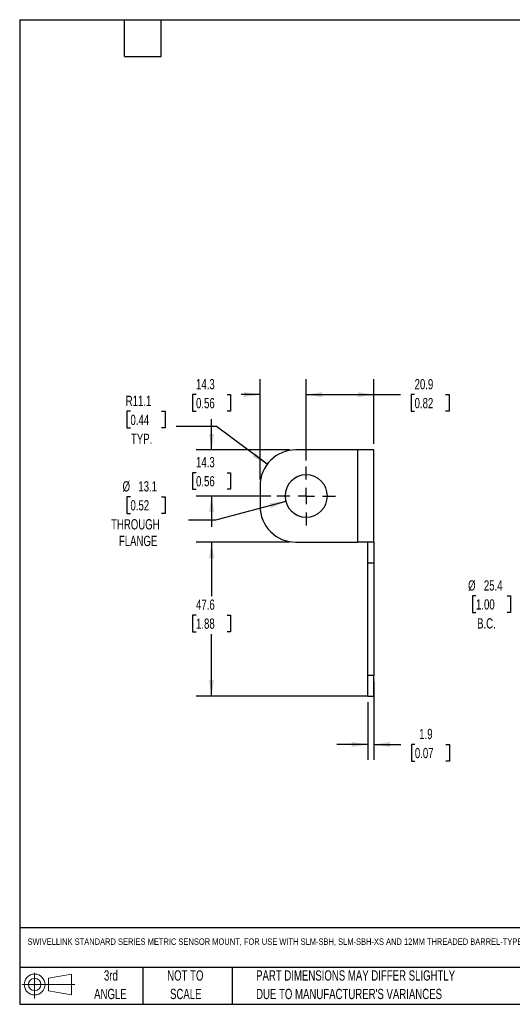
# Model space of a CAD drawing. Header units: millimetres. Extents: x 6 to 273, y 6 to 210.
# Tile 1 of 15: x 6 to 108, y 6 to 210. Entities that reach past the tile are written whole.
import ezdxf

# ---------------------------------------------------------------- set-up
doc = ezdxf.new("R2010")
doc.units = ezdxf.units.MM
doc.linetypes.add('CENTERX2', pattern=[20.32, 12.7, -2.54, 2.54, -2.54])
doc.layers.add('CENTER', color=40, linetype='CENTERX2')
doc.layers.add('DIMENSIONS', color=140, linetype='Continuous', lineweight=25)
doc.layers.add('TEXT', color=140, linetype='Continuous', lineweight=25)
doc.styles.add('SLDTEXTSTYLE0', font='TXT', dxfattribs={"width": 0.7})
doc.dimstyles.new('SLDDIMSTYLE0', dxfattribs={"dimtxt": 2.158008, "dimasz": 3.302, "dimexe": 0, "dimexo": 0.0625, "dimgap": 0.539502, "dimtad": 0, "dimtih": 1, "dimtoh": 1, "dimlfac": 1.5, "dimrnd": 1e-09, "dimzin": 12, "dimdsep": 46, "dimtxsty": 'SLDTEXTSTYLE0', "dimsah": 1, "dimcen": 0, "dimadec": 0, "dimazin": 3, "dimtfac": 1, "dimtofl": 0, "dimtmove": 0, "dimatfit": 3, "dimfxl": 0, "dimfrac": 2, "dimtolj": 1, "dimtzin": 12, "dimarcsym": 0})
doc.dimstyles.new('SLDDIMSTYLE1', dxfattribs={"dimtxt": 2.158008, "dimasz": 3.302, "dimexe": 0, "dimexo": 0.0625, "dimgap": 0.539502, "dimtad": 0, "dimtih": 1, "dimtoh": 1, "dimlfac": 1.5, "dimrnd": 1e-09, "dimzin": 12, "dimdsep": 46, "dimtxsty": 'SLDTEXTSTYLE0', "dimsah": 1, "dimcen": 0.09, "dimadec": 0, "dimazin": 3, "dimtfac": 1, "dimtofl": 0, "dimtmove": 0, "dimatfit": 3, "dimfxl": 0, "dimfrac": 2, "dimtolj": 1, "dimtzin": 12, "dimarcsym": 0})
doc.dimstyles.new('SLDDIMSTYLE2', dxfattribs={"dimtxt": 2.158008, "dimasz": 3.302, "dimexe": 0, "dimexo": 0.0625, "dimgap": 0.539502, "dimtad": 0, "dimtih": 1, "dimtoh": 1, "dimlfac": 1.5, "dimrnd": 1e-09, "dimzin": 12, "dimdsep": 46, "dimtxsty": 'SLDTEXTSTYLE0', "dimsah": 1, "dimcen": 0, "dimadec": 0, "dimazin": 3, "dimtfac": 1, "dimtofl": 0, "dimtmove": 0, "dimatfit": 3, "dimfxl": 0, "dimfrac": 2, "dimtolj": 1, "dimtzin": 12, "dimarcsym": 0})
doc.dimstyles.new('SLDDIMSTYLE3', dxfattribs={"dimtxt": 2.158008, "dimasz": 3.302, "dimexe": 0, "dimexo": 0.0625, "dimgap": 0.539502, "dimtad": 0, "dimtih": 1, "dimtoh": 1, "dimlfac": 1.5, "dimrnd": 1e-09, "dimzin": 12, "dimdsep": 46, "dimtxsty": 'SLDTEXTSTYLE0', "dimsah": 1, "dimcen": 0.09, "dimadec": 0, "dimazin": 3, "dimtfac": 1, "dimtmove": 0, "dimatfit": 0, "dimfxl": 0, "dimfrac": 2, "dimtolj": 1, "dimtzin": 12, "dimarcsym": 0})
doc.dimstyles.new('SLDDIMSTYLE4', dxfattribs={"dimtxt": 2.158008, "dimasz": 3.302, "dimexe": 0, "dimexo": 0.0625, "dimgap": 0.539502, "dimtad": 0, "dimtih": 1, "dimtoh": 1, "dimlfac": 1.5, "dimrnd": 1e-09, "dimzin": 12, "dimdsep": 46, "dimtxsty": 'SLDTEXTSTYLE0', "dimsah": 1, "dimcen": 0, "dimadec": 0, "dimazin": 3, "dimtfac": 1, "dimtofl": 0, "dimtmove": 0, "dimatfit": 3, "dimfxl": 0, "dimfrac": 2, "dimtolj": 1, "dimtzin": 12, "dimarcsym": 0})

# ---------------------------------------------------------------- blocks, each defined once
blk = doc.blocks.new('Block11')
at = {"color": 7, "linetype": 'Continuous', "lineweight": 18}
for p, q in [((2.59, 5.31), (2.59, 0)), ((5.48, 4.17), (10.18, 5.03)), ((5.48, 1.6), (5.48, 4.17)), ((10.18, 5.03), (10.18, 0.73)), ((0, 2.88), (10.87, 2.88)), ((5.48, 1.6), (10.18, 0.73))]:
    blk.add_line(p, q, dxfattribs=at)
for radius in [2.15, 1.29]:
    blk.add_circle((2.59, 2.88), radius, dxfattribs=at)
blk = doc.blocks.new('Block12')
at = {"color": 7, "linetype": 'Continuous'}
blk.add_blockref('Block11', (0, 0), dxfattribs=at)
blk = doc.blocks.new('_D')
at = {"layer": 'DIMENSIONS'}
for p, q in [((100.49, 90.63), (99.77, 90.63)), ((99.77, 90.63), (99.77, 87.2)), ((106.91, 90.63), (107.63, 90.63)), ((107.63, 90.63), (107.63, 87.2)), ((119.48, 87.5), (110.12, 87.5)), ((132.62, 84.54), (119.48, 87.5)), ((99.77, 87.2), (100.49, 87.2)), ((107.63, 87.2), (106.91, 87.2))]:
    blk.add_line(p, q, dxfattribs=at)
blk.add_solid([(132.62, 84.54), (129.51, 85.76), (129.28, 84.77)], dxfattribs=at)
at = {"layer": 'DIMENSIONS', "char_height": 2.117, "attachment_point": 1, "style": 'SLDTEXTSTYLE0'}
for s, insert in [('%%c', (98.86, 93.85)), ('25.4', (102.12, 93.85)), ('1.00', (100.49, 89.93)), ('B.C.', (100.72, 86.02))]:
    blk.add_mtext(s, dxfattribs=dict(at, insert=insert))
blk = doc.blocks.new('_D_17')
at = {"layer": 'DIMENSIONS'}
for p, q in [((79.43, 72.94), (79.43, 56.8)), ((78.16, 68.7), (78.16, 56.8)), ((78.16, 59.97), (71.81, 59.97)), ((79.43, 59.97), (84.96, 59.97)), ((87.88, 59.97), (87.16, 59.97)), ((87.16, 59.97), (87.16, 56.54)), ((94.29, 59.97), (95.02, 59.97)), ((95.02, 59.97), (95.02, 56.54)), ((87.16, 56.54), (87.88, 56.54)), ((95.02, 56.54), (94.29, 56.54))]:
    blk.add_line(p, q, dxfattribs=at)
for points in [[(78.16, 59.97), (74.86, 60.48), (74.86, 59.47)], [(79.43, 59.97), (82.73, 59.47), (82.73, 60.48)]]:
    blk.add_solid(points, dxfattribs=at)
at = {"layer": 'DIMENSIONS', "char_height": 2.117, "attachment_point": 1, "style": 'SLDTEXTSTYLE0'}
for s, insert in [('1.9', (88.78, 63.19)), ('0.07', (87.88, 59.27))]:
    blk.add_mtext(s, dxfattribs=dict(at, insert=insert))
blk = doc.blocks.new('_D_18')
at = {"layer": 'DIMENSIONS'}
for p, q in [((62.07, 101.72), (42.76, 101.72)), ((45.94, 101.72), (45.94, 90.59)), ((42.73, 86.68), (42.01, 86.68)), ((42.01, 86.68), (42.01, 83.25)), ((49.14, 86.68), (49.87, 86.68)), ((49.87, 86.68), (49.87, 83.25)), ((42.01, 83.25), (42.73, 83.25)), ((45.94, 69.97), (45.94, 82.76)), ((49.87, 83.25), (49.14, 83.25)), ((78.16, 69.97), (42.76, 69.97))]:
    blk.add_line(p, q, dxfattribs=at)
for points in [[(45.94, 101.72), (45.43, 98.42), (46.44, 98.42)], [(45.94, 69.97), (46.44, 73.28), (45.43, 73.28)]]:
    blk.add_solid(points, dxfattribs=at)
at = {"layer": 'DIMENSIONS', "char_height": 2.117, "attachment_point": 1, "style": 'SLDTEXTSTYLE0'}
for s, insert in [('47.6', (42.73, 89.89)), ('1.88', (42.73, 85.97))]:
    blk.add_mtext(s, dxfattribs=dict(at, insert=insert))
blk = doc.blocks.new('_D_19')
at = {"layer": 'DIMENSIONS'}
for p, q in [((45.94, 120.77), (45.94, 127.12)), ((62.07, 120.77), (42.76, 120.77)), ((42.73, 116.06), (42.01, 116.06)), ((42.01, 116.06), (42.01, 112.63)), ((49.14, 116.06), (49.87, 116.06)), ((49.87, 116.06), (49.87, 112.63)), ((42.01, 112.63), (42.73, 112.63)), ((49.87, 112.63), (49.14, 112.63)), ((58.13, 111.25), (42.76, 111.25)), ((45.94, 111.25), (45.94, 104.9))]:
    blk.add_line(p, q, dxfattribs=at)
for points in [[(45.94, 120.77), (46.44, 124.08), (45.43, 124.08)], [(45.94, 111.25), (45.43, 107.95), (46.44, 107.95)]]:
    blk.add_solid(points, dxfattribs=at)
at = {"layer": 'DIMENSIONS', "char_height": 2.117, "attachment_point": 1, "style": 'SLDTEXTSTYLE0'}
for s, insert in [('14.3', (42.73, 119.28)), ('0.56', (42.73, 115.36))]:
    blk.add_mtext(s, dxfattribs=dict(at, insert=insert))
blk = doc.blocks.new('_D_20')
at = {"layer": 'DIMENSIONS'}
for p, q in [((55.94, 114.64), (55.94, 135.35)), ((65.46, 118.58), (65.46, 135.35)), ((42.73, 132.18), (42.01, 132.18)), ((42.01, 132.18), (42.01, 128.75)), ((49.14, 132.18), (49.87, 132.18)), ((49.87, 132.18), (49.87, 128.75)), ((55.94, 132.18), (52.07, 132.18)), ((65.46, 132.18), (71.81, 132.18)), ((42.01, 128.75), (42.73, 128.75)), ((49.87, 128.75), (49.14, 128.75))]:
    blk.add_line(p, q, dxfattribs=at)
for points in [[(55.94, 132.18), (52.63, 132.69), (52.63, 131.67)], [(65.46, 132.18), (68.76, 131.67), (68.76, 132.69)]]:
    blk.add_solid(points, dxfattribs=at)
at = {"layer": 'DIMENSIONS', "char_height": 2.117, "attachment_point": 1, "style": 'SLDTEXTSTYLE0'}
for s, insert in [('14.3', (42.73, 135.39)), ('0.56', (42.73, 131.48))]:
    blk.add_mtext(s, dxfattribs=dict(at, insert=insert))
blk = doc.blocks.new('_D_21')
at = {"layer": 'DIMENSIONS'}
for p, q in [((29.2, 128.73), (28.48, 128.73)), ((28.48, 128.73), (28.48, 125.3)), ((35.62, 128.73), (36.34, 128.73)), ((36.34, 128.73), (36.34, 125.3)), ((28.48, 125.3), (29.2, 125.3)), ((36.34, 125.3), (35.62, 125.3)), ((46.93, 125.59), (38.65, 125.59)), ((57.4, 117.79), (46.93, 125.59))]:
    blk.add_line(p, q, dxfattribs=at)
blk.add_solid([(57.4, 117.79), (55.06, 120.17), (54.45, 119.36)], dxfattribs=at)
at = {"layer": 'DIMENSIONS', "char_height": 2.117, "attachment_point": 1, "style": 'SLDTEXTSTYLE0'}
for s, insert in [('R11.1', (28.22, 131.94)), ('0.44', (29.2, 128.03)), ('TYP.', (29.31, 124.11))]:
    blk.add_mtext(s, dxfattribs=dict(at, insert=insert))
blk = doc.blocks.new('_D_22')
at = {"layer": 'DIMENSIONS'}
for p, q in [((29.2, 111.09), (28.48, 111.09)), ((28.48, 111.09), (28.48, 107.66)), ((35.62, 111.09), (36.34, 111.09)), ((36.34, 111.09), (36.34, 107.66)), ((61.24, 110.12), (46.76, 106.24)), ((28.48, 107.66), (29.2, 107.66)), ((36.34, 107.66), (35.62, 107.66)), ((46.76, 106.24), (41.21, 106.24))]:
    blk.add_line(p, q, dxfattribs=at)
blk.add_solid([(61.24, 110.12), (57.92, 109.76), (58.19, 108.77)], dxfattribs=at)
at = {"layer": 'DIMENSIONS', "char_height": 2.117, "attachment_point": 1, "style": 'SLDTEXTSTYLE0'}
for s, insert in [('%%c', (27.57, 114.3)), ('13.1', (30.83, 114.3)), ('0.52', (29.2, 110.39)), ('THROUGH', (25.2, 106.47)), ('FLANGE', (26.81, 103.04))]:
    blk.add_mtext(s, dxfattribs=dict(at, insert=insert))
blk = doc.blocks.new('_D_23')
at = {"layer": 'DIMENSIONS'}
for p, q in [((65.46, 118.58), (65.46, 135.35)), ((79.43, 122.04), (79.43, 135.35)), ((65.46, 132.18), (79.43, 132.18)), ((79.43, 132.18), (84.89, 132.18)), ((87.82, 132.18), (87.09, 132.18)), ((87.09, 132.18), (87.09, 128.75)), ((94.23, 132.18), (94.95, 132.18)), ((94.95, 132.18), (94.95, 128.75)), ((87.09, 128.75), (87.82, 128.75)), ((94.95, 128.75), (94.23, 128.75))]:
    blk.add_line(p, q, dxfattribs=at)
for points in [[(65.46, 132.18), (68.76, 131.67), (68.76, 132.69)], [(79.43, 132.18), (76.12, 132.69), (76.12, 131.67)]]:
    blk.add_solid(points, dxfattribs=at)
at = {"layer": 'DIMENSIONS', "char_height": 2.117, "attachment_point": 1, "style": 'SLDTEXTSTYLE0'}
for s, insert in [('20.9', (87.82, 135.39)), ('0.82', (87.82, 131.48))]:
    blk.add_mtext(s, dxfattribs=dict(at, insert=insert))
blk = doc.blocks.new('SW_CENTERMARKSYMBOL_4')
at = {"layer": 'CENTER', "color": 0}
for p, q in [((0, 3.39), (0, 6.06)), ((-3.39, 0), (-6.06, 0)), ((0, 0), (-1.69, 0)), ((0, 0), (0, 1.69)), ((0, 0), (0, -1.69)), ((0, 0), (1.69, 0)), ((3.39, 0), (6.06, 0)), ((0, -3.39), (0, -6.06))]:
    blk.add_line(p, q, dxfattribs=at)

msp = doc.modelspace()

# ---------------------------------------------------------------- linework, layer by layer
for p, q in [((76.044634, 120.773869), (63.344634, 120.773869)), ((76.044634, 120.773869), (76.044634, 101.723869)), ((79.426221, 120.773869), (76.044634, 120.773869)), ((79.426221, 101.723869), (79.426221, 120.773869)), ((55.936301, 113.365536), (55.936301, 109.132203)), ((63.344634, 101.723869), (76.044634, 101.723869)), ((79.426221, 101.723869), (76.044634, 101.723869)), ((78.161301, 97.490536), (78.161301, 101.723869)), ((79.426221, 101.723869), (79.426221, 97.490536)), ((78.161301, 97.490536), (79.426221, 97.490536)), ((78.161301, 74.207203), (78.161301, 97.490536)), ((79.426221, 97.490536), (79.426221, 74.207203)), ((79.426221, 74.207203), (78.161301, 74.207203)), ((78.161301, 69.973869), (78.161301, 74.207203)), ((79.426221, 69.973869), (79.426221, 74.207203)), ((78.161301, 69.973869), (79.426221, 69.973869))]:
    msp.add_line(p, q)
for centre, radius, start, end in [((63.344634, 113.365536), 7.408333, 90, 180), ((65.461301, 111.248869), 4.365667, 0, 180), ((65.461301, 111.248869), 4.365667, 180, 0), ((63.344634, 109.132203), 7.408333, 180, 270)]:
    msp.add_arc(centre, radius, start, end)
at = {"layer": 'TEXT'}
for p, q in [((6.35, 209.55), (273.05, 209.55)), ((6.35, 209.55), (6.35, 6.35)), ((27.94, 201.93), (27.94, 209.55)), ((35.56, 201.93), (35.56, 209.55)), ((27.94, 201.93), (35.56, 201.93)), ((273.05, 22.126108), (6.35, 22.126108)), ((273.05, 13.97), (6.35, 13.97)), ((31.75, 13.97), (31.75, 6.35)), ((50.211628, 13.97), (50.211628, 6.35)), ((6.35, 6.35), (273.05, 6.35))]:
    msp.add_line(p, q, dxfattribs=at)

# ---------------------------------------------------------------- block references
at = {"layer": 'CENTER'}
msp.add_blockref('SW_CENTERMARKSYMBOL_4', (65.461301, 111.248869), dxfattribs=at)
at = {"layer": 'TEXT'}
msp.add_blockref('Block12', (6.837939, 7.553855), dxfattribs=at)

# ---------------------------------------------------------------- texts
at = {"layer": 'TEXT', "style": 'SLDTEXTSTYLE0'}
for s, insert, char_height, attachment_point in [('SWIVELLINK STANDARD SERIES METRIC SENSOR MOUNT, FOR USE WITH SLM-SBH, SLM-SBH-XS AND 12MM THREADED BARREL-TYPE SENSORS.', (7.965734, 19.94521), 1.322916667, 1), ('3rd', (25.162451, 13.363993), 2.1166667, 2), ('NOT TO', (40.515774, 13.363993), 2.1166667, 2), ('PART DIMENSIONS MAY DIFFER SLIGHTLY', (55.119284, 13.363993), 2.11666667, 1), ('ANGLE', (25.064948, 9.541771), 2.1166667, 2), ('SCALE', (40.612053, 9.541771), 2.1166667, 2), ("DUE TO MANUFACTURER'S VARIANCES", (55.119284, 9.541771), 2.11666667, 1)]:
    msp.add_mtext(s, dxfattribs=dict(at, insert=insert, char_height=char_height, attachment_point=attachment_point))

# ---------------------------------------------------------------- dimensions: what is measured, and where the dimension line sits
at = {"layer": 'DIMENSIONS'}
for base, p1, p2, dimstyle, picture, middle in [((55.936301, 132.178025), (65.461301, 117.30787), (55.936301, 113.365536), 'SLDDIMSTYLE3', '_D_20', (45.936301, 132.178025)), ((79.426221, 132.178025), (65.461301, 117.30787), (79.426221, 120.773869), 'SLDDIMSTYLE1', '_D_23', (91.022853, 132.178025)), ((79.426221, 59.973869), (78.161301, 69.973869), (79.426221, 74.207203), 'SLDDIMSTYLE3', '_D_17', (91.087883, 59.973869))]:
    dim = msp.add_linear_dim(base=base, p1=p1, p2=p2, dimstyle=dimstyle, dxfattribs=at)
    dim.commit()
    dim.dimension.update_dxf_attribs({"geometry": picture, "text_midpoint": middle, "dimtype": 160})
dim = msp.add_radius_dim(center=(63.344634, 113.365536), mpoint=(57.403167, 117.790734), text='<>\\PTYP.', dimstyle='SLDDIMSTYLE2', dxfattribs=at)
dim.commit()
dim.dimension.update_dxf_attribs({"geometry": '_D_21', "text_midpoint": (32.410458, 126.708892), "dimtype": 164})
for base, p1, p2, dimstyle, picture, middle in [((45.936301, 120.773869), (59.4023, 111.248869), (63.344634, 120.773869), 'SLDDIMSTYLE3', '_D_19', (45.936301, 116.064123)), ((45.9363006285, 101.7238693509), (79.4262206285, 69.9738693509), (63.3446339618, 101.7238693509), 'SLDDIMSTYLE1', '_D_18', (45.9363006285, 86.6762020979))]:
    dim = msp.add_linear_dim(base=base, p1=p1, p2=p2, angle=90, dimstyle=dimstyle, dxfattribs=at)
    dim.commit()
    dim.dimension.update_dxf_attribs({"geometry": picture, "text_midpoint": middle, "dimtype": 160})
for p1, p2, text, dimstyle, picture, middle in [((69.678211, 112.378787), (61.24439, 110.118952), '<>\\PTHROUGH\\PFLANGE', 'SLDDIMSTYLE4', '_D_22', (32.410458, 107.354272)), ((149.134488, 80.810941), (132.616141, 84.536798), '<>\\PB.C.', 'SLDDIMSTYLE0', '_D', (103.700282, 88.615431))]:
    dim = msp.add_diameter_dim_2p(p1=p1, p2=p2, text=text, dimstyle=dimstyle, dxfattribs=at)
    dim.commit()
    dim.dimension.update_dxf_attribs({"geometry": picture, "text_midpoint": middle, "dimtype": 163})

doc.saveas('drawing.dxf')
